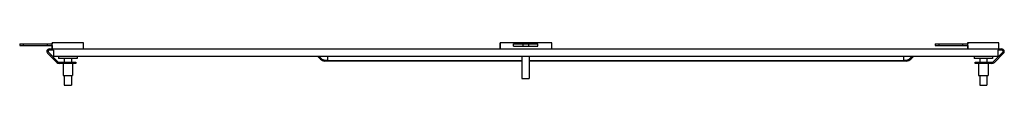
# Model space of a CAD drawing. Header units: millimetres. Extents: x 110 to 930, y 719 to 754.
import ezdxf

# ---------------------------------------------------------------- set-up
doc = ezdxf.new("R2010")
doc.units = ezdxf.units.MM
doc.header["$LTSCALE"] = 95.564435
doc.layers.get('0').update_dxf_attribs({"linetype": 'CONTINUOUS'})

msp = doc.modelspace()

# ---------------------------------------------------------------- linework, layer by layer
at = {"color": 7, "linetype": 'Continuous'}
for p, q in [((110.07, 753.41), (110.07, 751.91)), ((110.07, 753.41), (137.2, 753.41)), ((110.07, 751.91), (137.2, 751.91)), ((113.3, 751.91), (113.3, 753.41)), ((132.82, 753.41), (132.82, 751.91)), ((133.95, 746.4), (141.65, 738.7)), ((134.65, 749.11), (928.15, 749.11)), ((138.15, 748.11), (134.65, 748.11)), ((136.88, 754.11), (136.88, 753.41)), ((136.95, 754.11), (136.88, 754.11)), ((136.88, 751.91), (136.88, 749.11)), ((137.08, 754.11), (137.08, 753.41)), ((137.08, 751.91), (137.08, 749.11)), ((163.09, 754.11), (137.16, 754.11)), ((137.2, 751.91), (137.2, 753.41)), ((138.15, 748.11), (138.15, 743.11)), ((163.1, 749.11), (163.1, 754.11)), ((509.9, 754.11), (509.9, 749.11)), ((510.16, 754.11), (510.16, 749.11)), ((553.16, 754.11), (510.17, 754.11)), ((521.38, 751.41), (521.38, 753.41)), ((521.38, 753.41), (541.63, 753.41)), ((521.38, 751.41), (541.63, 751.41)), ((529.04, 753.41), (529.04, 751.41)), ((533.98, 753.41), (533.98, 751.41)), ((541.64, 751.41), (541.64, 753.41)), ((553.16, 749.11), (553.16, 754.11)), ((872.67, 753.41), (899.8, 753.41)), ((872.67, 753.41), (872.67, 751.91)), ((872.67, 751.91), (899.8, 751.91)), ((875.9, 751.91), (875.9, 753.41)), ((895.42, 753.41), (895.42, 751.91)), ((925.7, 754.11), (899.61, 754.11)), ((899.61, 754.11), (899.61, 753.41)), ((899.61, 751.91), (899.61, 749.11)), ((899.69, 754.11), (899.69, 753.41)), ((899.69, 751.91), (899.69, 749.11)), ((899.8, 751.91), (899.8, 753.41)), ((921.15, 738.7), (928.86, 746.4)), ((928.15, 748.11), (924.65, 748.11)), ((924.65, 748.11), (924.65, 743.11)), ((925.7, 749.11), (925.7, 754.11)), ((140.95, 737.99), (133.24, 745.7)), ((136.53, 743.82), (135.83, 743.11)), ((138.15, 743.11), (924.65, 743.11)), ((142.36, 743.11), (142.36, 741.11)), ((157.95, 741.11), (142.36, 741.11)), ((143.07, 738.11), (156.83, 738.11)), ((147.15, 741.11), (147.15, 738.11)), ((153.15, 741.11), (153.15, 738.11)), ((156.83, 738.11), (156.83, 737.11)), ((157.95, 743.11), (157.95, 741.11)), ((360.64, 740.58), (358.1, 743.11)), ((359.24, 743.11), (361.21, 741.14)), ((364.17, 739.91), (366.4, 739.91)), ((528.4, 739.11), (364.17, 739.11)), ((366.4, 743.11), (366.4, 739.17)), ((366.4, 739.58), (528.4, 739.58)), ((528.4, 743.11), (528.4, 724.61)), ((534.48, 743.11), (534.48, 724.61)), ((534.48, 739.58), (846.4, 739.58)), ((848.63, 739.11), (534.48, 739.11)), ((846.4, 739.11), (846.4, 743.11)), ((846.4, 739.91), (848.63, 739.91)), ((851.6, 741.14), (853.57, 743.11)), ((854.7, 743.11), (852.17, 740.58)), ((905.05, 743.11), (905.05, 741.11)), ((920.45, 741.11), (905.05, 741.11)), ((905.98, 738.11), (919.74, 738.11)), ((905.98, 737.11), (905.98, 738.11)), ((909.65, 741.11), (909.65, 738.11)), ((915.65, 741.11), (915.65, 738.11)), ((920.45, 743.11), (920.45, 741.11)), ((929.57, 745.7), (921.86, 737.99)), ((926.98, 743.11), (926.28, 743.82)), ((156.83, 737.11), (143.07, 737.11)), ((146.21, 737.11), (146.21, 727.11)), ((154.09, 737.11), (154.09, 727.11)), ((919.74, 737.11), (905.98, 737.11)), ((908.71, 737.11), (908.71, 727.11)), ((916.59, 737.11), (916.59, 727.11)), ((146.22, 727.11), (154.09, 727.11)), ((147.15, 727.11), (147.15, 719.11)), ((153.15, 727.11), (153.15, 719.11)), ((528.4, 724.61), (534.48, 724.61)), ((908.72, 727.11), (916.59, 727.11)), ((909.65, 727.11), (909.65, 719.11)), ((915.65, 727.11), (915.65, 719.11)), ((147.15, 719.11), (153.15, 719.11)), ((909.65, 719.11), (915.65, 719.11))]:
    msp.add_line(p, q, dxfattribs=at)
for centre, radius, start, end in [((134.65, 747.11), 2, 90, 225), ((134.65, 747.11), 1, 90, 225), ((928.15, 747.11), 2, 315, 90), ((928.15, 747.11), 1, 315, 90), ((143.07, 740.11), 2, 225, 270), ((364.17, 744.11), 5, 225, 270), ((364.17, 744.11), 4.2, 225, 270), ((848.63, 744.11), 4.2, 270, 315), ((848.63, 744.11), 5, 270, 315), ((919.74, 740.11), 2, 270, 315), ((143.07, 740.11), 3, 225, 270), ((919.74, 740.11), 3, 270, 315)]:
    msp.add_arc(centre, radius, start, end, dxfattribs=at)

doc.saveas('drawing.dxf')
